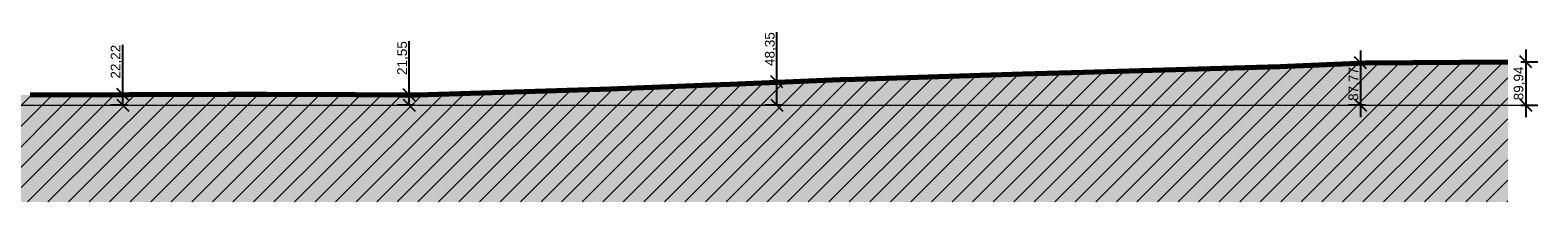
# Model space of a CAD drawing. Header units: millimetres. Extents: x -25980 to 482198, y -54908 to 3000.
# Tile 3 of 15: x 96875 to 128007, y -2000 to 1553. Entities that reach past the tile are written whole.
import ezdxf

# ---------------------------------------------------------------- set-up
doc = ezdxf.new("R2010")
doc.units = ezdxf.units.MM
doc.linetypes.add('Centro _1_', pattern=[31.75, 6.35, -4.7625, 15.875, -4.7625])
doc.linetypes.add('Traço', pattern=[6.35, 3.175, -3.175])
doc.layers.add('0 @ 100', color=7, linetype='Continuous')
doc.layers.add('A-FLOR-LEVL', color=7, linetype='Continuous', lineweight=9)
doc.layers.add('C-TOPO', color=34, linetype='Continuous', lineweight=9)
doc.styles.add('Annotative', font='arial.ttf', dxfattribs={"height": 2})
doc.dimstyles.new('MARCOS', dxfattribs={"dimscale": 0, "dimtxt": 2, "dimasz": 2.5, "dimexe": 2.5, "dimexo": 0, "dimgap": 0.1, "dimtad": 1, "dimlfac": 0.1, "dimtxsty": 'Annotative', "dimblk": 'OBLIQUE', "dimcen": 2.5, "dimdle": 2.5, "dimclrd": 4, "dimclre": 4, "dimclrt": 256, "dimadec": 0, "dimazin": 0, "dimtfac": 1, "dimtmove": 0, "dimatfit": 3, "dimldrblk": 'OBLIQUE', "dimfxl": 1, "dimfxlon": 1, "dimtfillclr": 7, "dimlwe": -1, "dimarcsym": 0})

# ---------------------------------------------------------------- blocks, each defined once
blk = doc.blocks.new('_Oblique')
at = {"color": 0, "linetype": 'ByBlock', "lineweight": -2}
blk.add_line((-0.5, -0.5), (0.5, 0.5), dxfattribs=at)
blk = doc.blocks.new('*D23')
at = {"color": 4, "lineweight": -2, "transparency": 16777216}
for p, q in [((98787, 222), (98787, 1247)), ((98787, 0), (98787, 472))]:
    blk.add_line(p, q, dxfattribs=at)
at = {"color": 4, "transparency": 16777216}
for p, q in [((98887, 222), (98537, 222)), ((98887, 0), (98537, 0))]:
    blk.add_line(p, q, dxfattribs=at)
at = {"layer": 'Defpoints', "color": 0, "transparency": 16777216}
for p in [(98920, 222), (98920, 0), (98787, 0)]:
    blk.add_point(p, dxfattribs=at)
at = {"color": 4, "lineweight": -2, "transparency": 16777216, "xscale": 250, "yscale": 250, "zscale": 250}
for p, rotation in [((98787, 222), 90), ((98787, 0), 270)]:
    blk.add_blockref('_Oblique', p, dxfattribs=dict(at, rotation=rotation))
at = {"transparency": 16777216, "insert": (98657, 899), "char_height": 200, "attachment_point": 5, "rotation": 90, "style": 'Annotative'}
blk.add_mtext('22,22', dxfattribs=at)
blk = doc.blocks.new('*D24')
at = {"color": 4, "lineweight": -2, "transparency": 16777216}
for p, q in [((104703, 215), (104703, 1324)), ((104703, 0), (104703, 465))]:
    blk.add_line(p, q, dxfattribs=at)
at = {"color": 4, "transparency": 16777216}
for p, q in [((104803, 215), (104453, 215)), ((104803, 0), (104453, 0))]:
    blk.add_line(p, q, dxfattribs=at)
at = {"layer": 'Defpoints', "color": 0, "transparency": 16777216}
for p in [(104911, 215), (104911, 0), (104703, 0)]:
    blk.add_point(p, dxfattribs=at)
at = {"color": 4, "lineweight": -2, "transparency": 16777216, "xscale": 250, "yscale": 250, "zscale": 250}
for p, rotation in [((104703, 215), 90), ((104703, 0), 270)]:
    blk.add_blockref('_Oblique', p, dxfattribs=dict(at, rotation=rotation))
at = {"transparency": 16777216, "insert": (104573, 974), "char_height": 200, "attachment_point": 5, "rotation": 90, "style": 'Annotative'}
blk.add_mtext('21,55', dxfattribs=at)
blk = doc.blocks.new('*D25')
at = {"color": 4, "lineweight": -2, "transparency": 16777216}
for p, q in [((112295, 484), (112295, 1512)), ((112295, 0), (112295, 734))]:
    blk.add_line(p, q, dxfattribs=at)
at = {"color": 4, "transparency": 16777216}
for p, q in [((112395, 484), (112045, 484)), ((112395, 0), (112045, 0))]:
    blk.add_line(p, q, dxfattribs=at)
at = {"layer": 'Defpoints', "color": 0, "transparency": 16777216}
for p in [(112467, 484), (112486, 0), (112295, 0)]:
    blk.add_point(p, dxfattribs=at)
at = {"color": 4, "lineweight": -2, "transparency": 16777216, "xscale": 250, "yscale": 250, "zscale": 250}
for p, rotation in [((112295, 484), 90), ((112295, 0), 270)]:
    blk.add_blockref('_Oblique', p, dxfattribs=dict(at, rotation=rotation))
at = {"transparency": 16777216, "insert": (112165, 1160), "char_height": 200, "attachment_point": 5, "rotation": 90, "style": 'Annotative'}
blk.add_mtext('48,35', dxfattribs=at)
blk = doc.blocks.new('*D26')
at = {"color": 4, "lineweight": -2, "transparency": 16777216}
blk.add_line((124346, 1128), (124346, -250), dxfattribs=at)
at = {"color": 4, "transparency": 16777216}
for p, q in [((124446, 878), (124096, 878)), ((124446, 0), (124096, 0))]:
    blk.add_line(p, q, dxfattribs=at)
at = {"layer": 'Defpoints', "color": 0, "transparency": 16777216}
for p in [(124446, 878), (124446, 0), (124346, 0)]:
    blk.add_point(p, dxfattribs=at)
at = {"color": 4, "lineweight": -2, "transparency": 16777216, "xscale": 250, "yscale": 250, "zscale": 250}
for p, rotation in [((124346, 878), 90), ((124346, 0), 270)]:
    blk.add_blockref('_Oblique', p, dxfattribs=dict(at, rotation=rotation))
at = {"transparency": 16777216, "insert": (124216, 439), "char_height": 200, "attachment_point": 5, "rotation": 90, "style": 'Annotative'}
blk.add_mtext('87,77', dxfattribs=at)
blk = doc.blocks.new('*D27')
at = {"color": 4, "lineweight": -2, "transparency": 16777216}
blk.add_line((127757, 1149), (127757, -250), dxfattribs=at)
at = {"color": 4, "transparency": 16777216}
for p, q in [((127657, 899), (128007, 899)), ((127657, 0), (128007, 0))]:
    blk.add_line(p, q, dxfattribs=at)
at = {"layer": 'Defpoints', "color": 0, "transparency": 16777216}
for p in [(127388, 899), (127388, 0), (127757, 0)]:
    blk.add_point(p, dxfattribs=at)
at = {"color": 4, "lineweight": -2, "transparency": 16777216, "xscale": 250, "yscale": 250, "zscale": 250}
for p, rotation in [((127757, 899), 90), ((127757, 0), 270)]:
    blk.add_blockref('_Oblique', p, dxfattribs=dict(at, rotation=rotation))
at = {"transparency": 16777216, "insert": (127627, 450), "char_height": 200, "attachment_point": 5, "rotation": 90, "style": 'Annotative'}
blk.add_mtext('89,94', dxfattribs=at)

msp = doc.modelspace()

# ---------------------------------------------------------------- hatches: boundary and pattern name
at = {"layer": 'C-TOPO', "linetype": 'Traço'}
h = msp.add_hatch(dxfattribs=at)
h.set_pattern_fill('FP_2', color=174, style=0, pattern_type=2)
h.set_pattern_definition([(45, (88841.45, -1067.9), (-212.132, 212.132), [])])
h.paths.add_polyline_path([(119803.637, -2000), (127387.802, -2000), (127387.802, 899.39), (124446.341, 877.679), (122679.408, 801.356), (118689.147, 682.467), (117033.127, 636.649), (113608.356, 529.731), (111248.566, 434.284), (108849.779, 340.662), (104863.551, 214.714), (102773.98, 222.056), (100964.661, 229.311), (96875.039, 215.108), (95239.619, 171.392), (92086.134, 94.697), (89061.281, 92.082), (87674.576, 126.137), (86590.223, 25.127), (83804.49, -118.42), (81355.728, -234.345), (80012.543, -295.184), (79226.452, -280.815), (78558.835, -297.052), (77759.266, -268.033), (74054.041, -337.457), (71237.112, -436.754), (70337.364, -482.48), (70026.437, -491.519), (68266.416, -664.477), (61583.048, -1194.39), (60698.079, -1275.877), (60698.079, -2000), (119723.151, -2000)], flags=0)
at = {"layer": 'C-TOPO'}
h = msp.add_hatch(dxfattribs=at)
h.set_pattern_fill('FP_3', color=256, style=0, pattern_type=2)
h.set_pattern_definition([(0, (88841.45, -1067.9), (635, 635), [635, -635]), (0, (88841.45, -829.8), (635, 635), [635, -635]), (0, (88841.45, -591.65), (635, 635), [635, -635]), (90, (88920.8, -512.3), (-635, 635), [635, -635]), (90, (89158.95, -512.3), (-635, 635), [635, -635]), (90, (89397.1, -512.3), (-635, 635), [635, -635])])
h.paths.add_polyline_path([(77741.875, -2000), (127387.802, -2000), (127387.802, 899.39), (124446.341, 877.679), (122679.408, 801.356), (118625.006, 680.692), (117364.374, 645.814), (113904.498, 537.799), (113608.356, 529.731), (110938.036, 422.164), (108849.779, 340.662), (104863.551, 214.714), (102773.98, 222.056), (100964.661, 229.311), (96875.039, 215.108), (95239.619, 171.392), (92086.134, 94.697), (89061.281, 92.082), (87674.576, 126.137), (86590.223, 25.127), (86409.803, -1.857), (85721.608, -19.632), (83804.49, -118.42), (81355.728, -234.345), (80012.543, -295.184), (79226.452, -280.815), (78558.835, -297.052), (77741.875, -268.359), (74054.041, -337.457), (71237.112, -436.754), (70337.364, -482.48), (70026.437, -491.519), (68266.416, -664.477), (61583.048, -1194.39), (60698.079, -1275.877), (60698.079, -2000), (77350.223, -2000)], flags=0)

# ---------------------------------------------------------------- linework, layer by layer
at = {"layer": 'A-FLOR-LEVL', "linetype": 'Centro _1_'}
msp.add_line((61580.916, 0), (127953.771, 0), dxfattribs=at)
at = {"layer": 'C-TOPO', "color": 164, "linetype": 'Traço', "lineweight": 25}
for p, q in [((113608.356, 529.731), (117033.127, 636.649)), ((117033.127, 636.649), (118625.008, 680.692)), ((118625.019, 680.693), (118689.146, 682.467)), ((118689.147, 682.467), (119083.277, 694.485)), ((119083.277, 694.485), (119803.637, 716.452)), ((119803.637, 716.452), (122679.408, 801.356)), ((122679.412, 801.356), (124446.341, 877.679)), ((124446.341, 877.679), (127387.802, 899.39)), ((104863.551, 214.714), (108849.779, 340.662)), ((108849.779, 340.662), (111325.105, 437.271)), ((111325.106, 437.271), (113608.356, 529.731)), ((96875.04, 215.108), (100964.66, 229.311)), ((100964.661, 229.311), (103586.098, 218.799)), ((103586.098, 218.799), (104863.551, 214.714))]:
    msp.add_line(p, q, dxfattribs=at)
at = {"layer": 'C-TOPO', "color": 174, "linetype": 'Traço'}
for p, q in [((113608.356, 529.731), (117033.126, 636.649)), ((117033.126, 636.649), (118625.008, 680.692)), ((118625.012, 680.692), (118689.146, 682.467)), ((119803.636, 716.452), (118689.146, 682.467)), ((119803.636, 716.452), (122679.412, 801.356)), ((124446.341, 877.679), (122679.412, 801.356)), ((124446.341, 877.679), (127387.803, 899.39)), ((124446.341, 877.679), (124504.953, 878.809)), ((127375.505, 899.693), (127387.803, 899.39)), ((104863.55, 214.714), (108849.779, 340.662)), ((108849.779, 340.662), (111325.105, 437.271)), ((113608.356, 529.731), (111325.105, 437.271)), ((100964.66, 229.311), (96875.04, 215.108)), ((100964.66, 229.311), (103586.098, 218.799)), ((104863.55, 214.714), (103586.098, 218.799)), ((104910.981, 215.458), (104863.55, 214.714))]:
    msp.add_line(p, q, dxfattribs=at)
at = {"layer": 'C-TOPO', "lineweight": 70}
for p, q in [((113904.499, 537.799), (117364.374, 645.814)), ((117364.374, 645.814), (118625.006, 680.692)), ((118625.008, 680.692), (118850.059, 687.555)), ((118850.059, 687.555), (119083.294, 694.486)), ((119083.294, 694.486), (122679.408, 801.356)), ((122679.412, 801.356), (124446.341, 877.679)), ((124446.341, 877.679), (127387.802, 899.39)), ((104863.551, 214.714), (108849.779, 340.662)), ((108849.779, 340.662), (110938.036, 422.164)), ((110938.036, 422.164), (111325.105, 437.271)), ((111325.106, 437.271), (113608.356, 529.731)), ((113608.356, 529.731), (113904.498, 537.799)), ((96875.04, 215.108), (100964.66, 229.311)), ((100964.661, 229.311), (101754.582, 226.144)), ((101754.582, 226.144), (103586.098, 218.799)), ((103586.098, 218.799), (104478.614, 215.945)), ((104478.614, 215.945), (104863.551, 214.714))]:
    msp.add_line(p, q, dxfattribs=at)
at = {"layer": 'C-TOPO'}
for p, q in [((113904.499, 537.799), (117364.376, 645.814)), ((117364.376, 645.814), (118625.008, 680.692)), ((118625.012, 680.692), (118850.059, 687.555)), ((118850.059, 687.555), (122679.412, 801.356)), ((124446.341, 877.679), (122679.412, 801.356)), ((124446.341, 877.679), (127387.803, 899.39)), ((124446.341, 877.679), (124504.953, 878.809)), ((127375.505, 899.693), (127387.803, 899.39)), ((104863.55, 214.714), (108849.779, 340.662)), ((108849.779, 340.662), (110938.035, 422.164)), ((111325.105, 437.271), (110938.035, 422.164)), ((111325.105, 437.271), (113608.356, 529.731)), ((113608.356, 529.731), (113904.499, 537.799)), ((96875.04, 215.108), (100964.66, 229.311)), ((100964.66, 229.311), (101754.582, 226.144)), ((103586.098, 218.799), (101754.582, 226.144)), ((103586.098, 218.799), (104478.616, 215.945)), ((104863.55, 214.714), (104478.616, 215.945)), ((104863.55, 214.714), (104910.981, 215.458))]:
    msp.add_line(p, q, dxfattribs=at)

# ---------------------------------------------------------------- dimensions: what is measured, and where the dimension line sits
at = {"layer": '0 @ 100'}
for base, p1, p2, picture, middle in [((98787, 0), (98919.85, 222.21), (98919.85, 0), '*D23', (98787, 898.876)), ((104703, 0), (104910.981, 215.458), (104910.981, 0), '*D24', (104703, 974)), ((112295, 0), (112466.731, 483.501), (112486.31, 0), '*D25', (112295, 1160.167))]:
    dim = msp.add_linear_dim(base=base, p1=p1, p2=p2, angle=90, dimstyle='MARCOS', override={"dimscale": 100, "dimtix": 0, "dimtofl": 1, "dimtmove": 0, "dimatfit": 3}, dxfattribs=at)
    dim.commit()
    dim.dimension.update_dxf_attribs({"geometry": picture, "text_midpoint": middle, "dimtype": 160})
for base, p1, p2, picture, middle in [((124346, 0), (124446.341, 877.679), (124446.341, 0), '*D26', (124215.809, 438.84)), ((127757, 0), (127387.803, 899.39), (127387.803, 0), '*D27', (127626.809, 449.695))]:
    dim = msp.add_linear_dim(base=base, p1=p1, p2=p2, angle=90, dimstyle='MARCOS', override={"dimscale": 100, "dimtix": 0, "dimtofl": 1, "dimtmove": 0, "dimatfit": 3}, dxfattribs=at)
    dim.commit()
    dim.dimension.update_dxf_attribs({"geometry": picture, "text_midpoint": middle})

doc.saveas('drawing.dxf')
